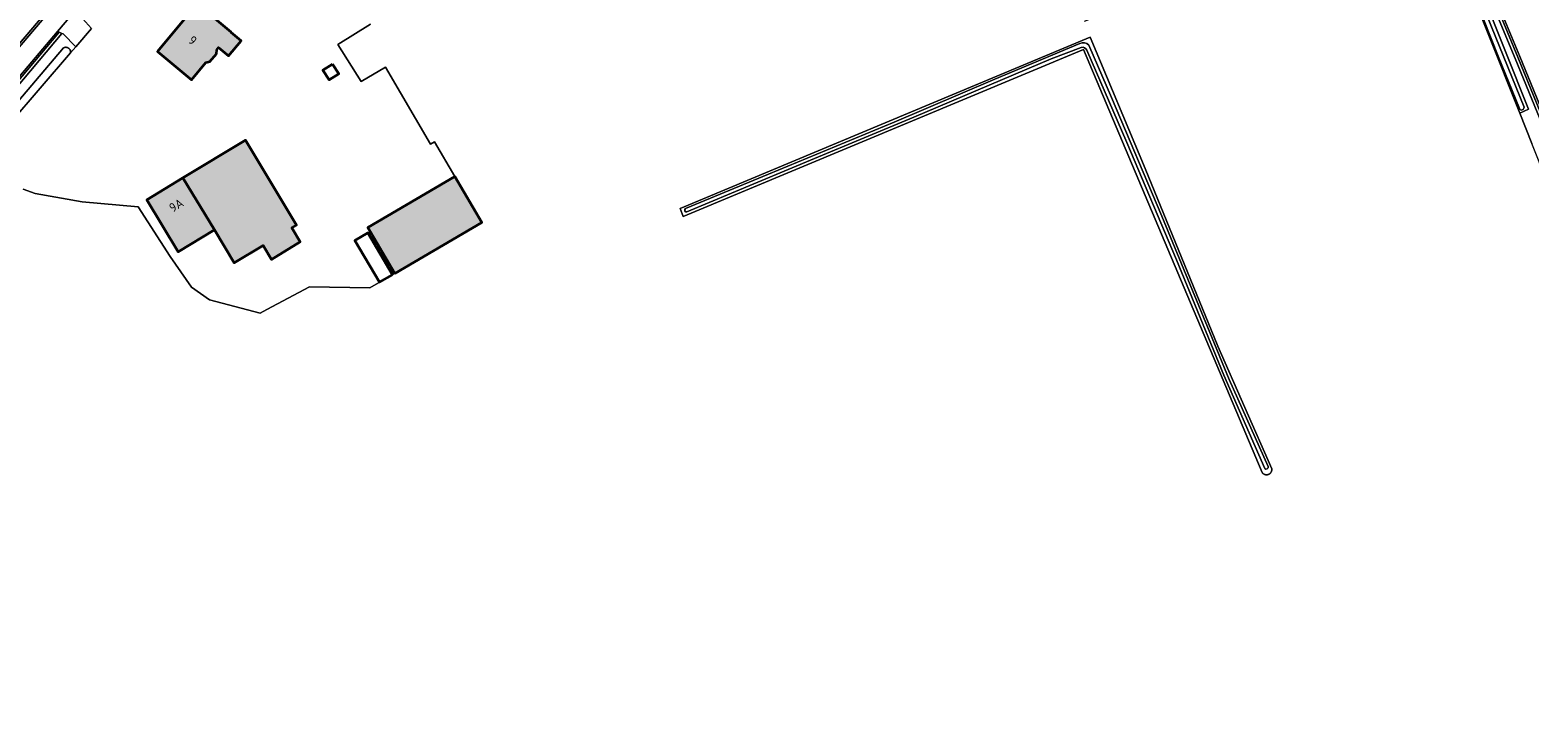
# Model space of a CAD drawing. Header units: metres. Extents: x 200031 to 204075, y 460125 to 464703.
# Tile 134 of 178: x 202812 to 203114, y 462509 to 462648. Entities that reach past the tile are written whole.
import ezdxf
from ezdxf.enums import TextEntityAlignment as Align

# ---------------------------------------------------------------- set-up
doc = ezdxf.new("R2010")
doc.units = ezdxf.units.M
doc.header["$LTSCALE"] = 2
for name, color, linetype, lineweight in [('B-WE-GR-GRAS-GV', 253, 'Continuous', 13), ('B-WE-OG-BEBOUWING-GV', 253, 'Continuous', 35), ('B-WE-OG-BEBOUWING-T18', 253, 'Continuous', 18), ('B-WE-OG-BEBOUWING_SCHUUR-GV', 253, 'Continuous', 35), ('B-WE-OG-TERREIN_CULTUURSCHEIDING-GV', 253, 'Continuous', 18), ('B-WE-OG-TERREIN_ERF-GV', 253, 'Continuous', 18), ('B-WE-OG-WATER_GREPPEL-GV', 253, 'Continuous', 18), ('B-WE-OG-WATER_SLOOT-GV', 253, 'Continuous', 18), ('B-WE-OG-WEG-GV', 253, 'Continuous', 18), ('B-WE-VH-VERHARDING_ASFALT-GV', 253, 'Continuous', 18), ('B-WE-VH-VERHARDING_BETON-A', 254, 'Continuous', 25), ('B-WE-VH-VERHARDING_BETONSTRAATSTEEN-GV', 253, 'Continuous', 18), ('B-WE-VH-VERHARDING_GRASBETONSTEEN-GV', 253, 'Continuous', 18)]:
    doc.layers.add(name, color=color, linetype=linetype, lineweight=lineweight)
doc.styles.add('NLCS-ISO-M1000-T18', font='NLCS-ISO.ttf', dxfattribs={"height": 1.8})

msp = doc.modelspace()

# ---------------------------------------------------------------- hatches: boundary and pattern name
at = {"layer": 'B-WE-VH-VERHARDING_BETON-A'}
h = msp.add_hatch(color=256, dxfattribs=at)
h.dxf.hatch_style = 1
h.paths.add_polyline_path([(202852.849, 462647.938), (202846.024, 462653.653), (202838.018, 462644.079), (202844.829, 462638.368), (202847.761, 462641.865), (202848.553, 462642.037), (202849.884, 462643.625), (202849.915, 462644.433), (202850.269, 462644.855), (202852.262, 462643.186), (202854.804, 462646.223), (202852.81, 462647.892)])
h = msp.add_hatch(color=256, dxfattribs=at)
h.dxf.hatch_style = 1
h.paths.add_polyline_path([(202849.445, 462608.211), (202853.453, 462601.586), (202859.242, 462605.115), (202860.928, 462602.302), (202866.696, 462605.82), (202864.989, 462608.619), (202865.919, 462609.186), (202855.695, 462626.242), (202843.13, 462618.649)])
h = msp.add_hatch(color=256, dxfattribs=at)
h.dxf.hatch_style = 1
h.paths.add_polyline_path([(202849.445, 462608.211), (202843.13, 462618.649), (202835.872, 462614.263), (202842.182, 462603.822)])
h = msp.add_hatch(color=256, dxfattribs=at)
h.dxf.hatch_style = 1
h.paths.add_polyline_path([(202885.681, 462599.488), (202903.162, 462609.726), (202897.774, 462618.927), (202880.293, 462608.689)])

# ---------------------------------------------------------------- linework, layer by layer
at = {"layer": 'B-WE-GR-GRAS-GV', "flags": 128}
for points in [[(203161.843, 462507.975), (203128.729, 462589.054), (203114.194, 462625.562), (203111.766, 462631.661), (203092.967, 462678.879), (203024.408, 462650.172), (203024.201, 462650.086)], [(202880.833, 462649.538), (202874.266, 462645.477), (202878.947, 462638.036), (202883.819, 462640.889), (202892.85, 462625.467), (202893.665, 462625.944), (202897.774, 462618.927), (202903.162, 462609.726), (202885.681, 462599.488), (202885.224, 462599.22), (202880.702, 462596.572), (202868.559, 462596.752), (202859.987, 462592.232), (202858.639, 462591.497), (202848.477, 462594.154), (202844.831, 462596.727), (202840.597, 462602.879), (202834.115, 462612.867), (202822.87, 462613.859), (202813.411, 462615.512), (202811.03, 462616.372)]]:
    msp.add_lwpolyline(points, dxfattribs=at)
msp.add_lwpolyline([(203061.333, 462559.116), (203061.274, 462559.089), (203061.213, 462559.065), (203061.151, 462559.046), (203061.088, 462559.03), (203061.024, 462559.018), (203060.96, 462559.01), (203060.895, 462559.006), (203060.83, 462559.006), (203060.765, 462559.01), (203060.701, 462559.018), (203060.637, 462559.03), (203060.574, 462559.046), (203060.512, 462559.065), (203060.451, 462559.089), (203060.392, 462559.116), (203060.335, 462559.147), (203060.28, 462559.181), (203060.227, 462559.218), (203060.176, 462559.259), (203060.128, 462559.303), (203060.083, 462559.349), (203060.04, 462559.399), (203060.001, 462559.451), (203024.086, 462644.438), (202943.673, 462610.933), (202943.05, 462612.491), (203025.44, 462646.926), (203036.509, 462620.566), (203051.097, 462584.842), (203061.912, 462560.18), (203061.917, 462560.125), (203061.919, 462560.06), (203061.916, 462559.995), (203061.91, 462559.93), (203061.9, 462559.866), (203061.886, 462559.803), (203061.869, 462559.74), (203061.847, 462559.679), (203061.822, 462559.619), (203061.792, 462559.561), (203061.76, 462559.505), (203061.724, 462559.451), (203061.685, 462559.399), (203061.642, 462559.349), (203061.597, 462559.303), (203061.549, 462559.259), (203061.499, 462559.218), (203061.445, 462559.181), (203061.39, 462559.147)], close=True, dxfattribs=at)
at = {"layer": 'B-WE-OG-BEBOUWING-GV', "flags": 128}
for points in [[(202852.849, 462647.938), (202846.024, 462653.653), (202838.018, 462644.079), (202844.829, 462638.368), (202847.761, 462641.865), (202848.553, 462642.037), (202849.884, 462643.625), (202849.915, 462644.433), (202850.269, 462644.855), (202852.262, 462643.186), (202854.804, 462646.223), (202852.81, 462647.892)], [(202849.445, 462608.211), (202853.453, 462601.586), (202859.242, 462605.115), (202860.928, 462602.302), (202866.696, 462605.82), (202864.989, 462608.619), (202865.919, 462609.186), (202855.695, 462626.242), (202843.13, 462618.649)], [(202849.445, 462608.211), (202843.13, 462618.649), (202835.872, 462614.263), (202842.182, 462603.822)], [(202885.681, 462599.488), (202903.162, 462609.726), (202897.774, 462618.927), (202880.293, 462608.689)]]:
    msp.add_lwpolyline(points, close=True, dxfattribs=at)
at = {"layer": 'B-WE-OG-BEBOUWING_SCHUUR-GV', "flags": 128}
for points in [[(202873.216, 462641.55), (202871.274, 462640.318), (202872.525, 462638.364), (202874.468, 462639.596)], [(202885.224, 462599.22), (202880.307, 462607.617), (202877.701, 462606.09), (202882.618, 462597.694)]]:
    msp.add_lwpolyline(points, close=True, dxfattribs=at)
at = {"layer": 'B-WE-OG-TERREIN_CULTUURSCHEIDING-GV', "flags": 128}
for points in [[(203118.605, 462623.689), (203110.81, 462642.667), (203103.281, 462660.895), (203095.866, 462678.93), (203088.481, 462696.984), (203087.884, 462698.437), (203087.455, 462698.267), (203087.362, 462698.23), (203087.376, 462698.218), (203087.421, 462698.174), (203087.463, 462698.128), (203087.502, 462698.079), (203087.537, 462698.027), (203087.57, 462697.973), (203094.76, 462679.593), (203113.526, 462632.458), (203111.766, 462631.661), (203114.194, 462625.562)], [(202807.143, 462630.643), (202819.146, 462644.807), (202819.203, 462644.834), (202819.261, 462644.857), (202819.321, 462644.876), (202819.381, 462644.891), (202819.442, 462644.903), (202819.504, 462644.91), (202819.567, 462644.914), (202819.629, 462644.913), (202819.691, 462644.909), (202819.753, 462644.9), (202819.815, 462644.888), (202819.875, 462644.871), (202819.934, 462644.851), (202819.992, 462644.827), (202820.048, 462644.8), (202820.102, 462644.769), (202820.154, 462644.734), (202820.204, 462644.697), (202820.251, 462644.656), (202820.295, 462644.612), (202820.337, 462644.566), (202820.375, 462644.516), (202820.411, 462644.465), (202820.443, 462644.411), (202820.471, 462644.356), (202820.496, 462644.299), (202820.517, 462644.24), (202820.535, 462644.18), (202820.548, 462644.119), (202820.558, 462644.057), (202820.563, 462643.995), (202820.565, 462643.933), (202820.562, 462643.87), (202820.556, 462643.808), (202821.584, 462645.004), (202819.043, 462647.592), (202818.828, 462647.691), (202804.739, 462631.002)]]:
    msp.add_lwpolyline(points, dxfattribs=at)
at = {"layer": 'B-WE-OG-TERREIN_ERF-GV', "flags": 128}
for points in [[(202846.024, 462653.653), (202852.849, 462647.938), (202852.81, 462647.892), (202854.804, 462646.223), (202852.262, 462643.186), (202850.269, 462644.855), (202849.915, 462644.433), (202849.884, 462643.625), (202848.553, 462642.037), (202847.761, 462641.865), (202844.829, 462638.368), (202838.018, 462644.079)], [(202849.445, 462608.211), (202842.182, 462603.822), (202835.872, 462614.263), (202843.13, 462618.649), (202855.695, 462626.242), (202865.919, 462609.186), (202864.989, 462608.619), (202866.696, 462605.82), (202860.928, 462602.302), (202859.242, 462605.115), (202853.453, 462601.586)]]:
    msp.add_lwpolyline(points, close=True, dxfattribs=at)
for points in [[(202811.03, 462616.372), (202813.411, 462615.512), (202822.87, 462613.859), (202834.115, 462612.867), (202840.597, 462602.879), (202844.831, 462596.727), (202848.477, 462594.154), (202858.639, 462591.497), (202859.987, 462592.232), (202868.559, 462596.752), (202880.702, 462596.572), (202885.224, 462599.22), (202885.681, 462599.488), (202880.293, 462608.689), (202897.774, 462618.927), (202893.665, 462625.944), (202892.85, 462625.467), (202883.819, 462640.889), (202878.947, 462638.036), (202874.266, 462645.477), (202880.833, 462649.538)], [(202824.736, 462648.671), (202821.584, 462645.004), (202820.556, 462643.808), (202808.324, 462629.578)]]:
    msp.add_lwpolyline(points, dxfattribs=at)
at = {"layer": 'B-WE-OG-WATER_GREPPEL-GV', "flags": 128}
for points in [[(203112.601, 462632.85), (203105.191, 462651.182), (203099.483, 462665.603), (203093.424, 462680.133), (203086.81, 462697.523)], [(203093.379, 462678.943), (203099.856, 462662.265), (203107.426, 462643.14), (203111.676, 462632.588)], [(202808.324, 462629.578), (202820.556, 462643.808), (202820.562, 462643.87), (202820.565, 462643.933), (202820.563, 462643.995), (202820.558, 462644.057), (202820.548, 462644.119), (202820.535, 462644.18), (202820.517, 462644.24), (202820.496, 462644.299), (202820.471, 462644.356), (202820.443, 462644.411), (202820.411, 462644.465), (202820.375, 462644.516), (202820.337, 462644.566), (202820.295, 462644.612), (202820.251, 462644.656), (202820.204, 462644.697), (202820.154, 462644.734), (202820.102, 462644.769), (202820.048, 462644.8), (202819.992, 462644.827), (202819.934, 462644.851), (202819.875, 462644.871), (202819.815, 462644.888), (202819.753, 462644.9), (202819.691, 462644.909), (202819.629, 462644.913), (202819.567, 462644.914), (202819.504, 462644.91), (202819.442, 462644.903), (202819.381, 462644.891), (202819.321, 462644.876), (202819.261, 462644.857), (202819.203, 462644.834), (202819.146, 462644.807), (202807.143, 462630.643)], [(203023.353, 462645.688), (203006.268, 462638.513), (202986.052, 462629.849), (202960.825, 462619.403), (202944.114, 462612.488)], [(202944.371, 462611.842), (202953.371, 462615.607), (202970.057, 462622.567), (202990.016, 462630.856), (203017.557, 462642.588), (203023.648, 462644.884)], [(203024.728, 462644.306), (203032.774, 462625.812), (203042.771, 462602.219), (203052.317, 462579.006), (203060.526, 462560.297)], [(203061.198, 462560.665), (203053.388, 462578.161), (203049.468, 462587.607), (203039.827, 462610.955), (203029.731, 462634.802), (203025.153, 462645.332)]]:
    msp.add_lwpolyline(points, dxfattribs=at)
at = {"layer": 'B-WE-OG-WATER_GREPPEL-GV'}
for points in [[(203025.153, 462645.332, 0.3422401), (203023.353, 462645.688)], [(203023.648, 462644.884, -0.3988693), (203024.728, 462644.306)], [(203111.676, 462632.588, 0.8538383), (203112.601, 462632.85)], [(202944.114, 462612.488, 0.8175862), (202944.371, 462611.842)], [(203060.526, 462560.297, 0.7910579), (203061.198, 462560.665)]]:
    msp.add_lwpolyline(points, format="xyb", dxfattribs=at)
at = {"layer": 'B-WE-OG-WATER_SLOOT-GV', "flags": 128}
for points in [[(203086.81, 462697.523), (203093.424, 462680.133), (203099.483, 462665.603), (203105.191, 462651.182), (203112.601, 462632.85)], [(203092.967, 462678.879), (203111.766, 462631.661), (203113.526, 462632.458), (203094.76, 462679.593)], [(203111.676, 462632.588), (203107.426, 462643.14), (203099.856, 462662.265), (203093.379, 462678.943)], [(202944.114, 462612.488), (202960.825, 462619.403), (202986.052, 462629.849), (203006.268, 462638.513), (203023.353, 462645.688)], [(203023.648, 462644.884), (203017.557, 462642.588), (202990.016, 462630.856), (202970.057, 462622.567), (202953.371, 462615.607), (202944.371, 462611.842)], [(203060.526, 462560.297), (203052.317, 462579.006), (203042.771, 462602.219), (203032.774, 462625.812), (203024.728, 462644.306)], [(203025.153, 462645.332), (203029.731, 462634.802), (203039.827, 462610.955), (203049.468, 462587.607), (203053.388, 462578.161), (203061.198, 462560.665)]]:
    msp.add_lwpolyline(points, dxfattribs=at)
msp.add_lwpolyline([(202943.673, 462610.933), (203024.086, 462644.438), (203060.001, 462559.451), (203060.04, 462559.399), (203060.083, 462559.349), (203060.128, 462559.303), (203060.176, 462559.259), (203060.227, 462559.218), (203060.28, 462559.181), (203060.335, 462559.147), (203060.392, 462559.116), (203060.451, 462559.089), (203060.512, 462559.065), (203060.574, 462559.046), (203060.637, 462559.03), (203060.701, 462559.018), (203060.765, 462559.01), (203060.83, 462559.006), (203060.895, 462559.006), (203060.96, 462559.01), (203061.024, 462559.018), (203061.088, 462559.03), (203061.151, 462559.046), (203061.213, 462559.065), (203061.274, 462559.089), (203061.333, 462559.116), (203061.39, 462559.147), (203061.445, 462559.181), (203061.499, 462559.218), (203061.549, 462559.259), (203061.597, 462559.303), (203061.642, 462559.349), (203061.685, 462559.399), (203061.724, 462559.451), (203061.76, 462559.505), (203061.792, 462559.561), (203061.822, 462559.619), (203061.847, 462559.679), (203061.869, 462559.74), (203061.886, 462559.803), (203061.9, 462559.866), (203061.91, 462559.93), (203061.916, 462559.995), (203061.919, 462560.06), (203061.917, 462560.125), (203061.912, 462560.18), (203051.097, 462584.842), (203036.509, 462620.566), (203025.44, 462646.926), (202943.05, 462612.491)], close=True, dxfattribs=at)
at = {"layer": 'B-WE-OG-WATER_SLOOT-GV'}
for points in [[(203023.353, 462645.688, -0.3422401), (203025.153, 462645.332)], [(203024.728, 462644.306, 0.3988693), (203023.648, 462644.884)], [(203112.601, 462632.85, -0.8538383), (203111.676, 462632.588)], [(202944.371, 462611.842, -0.8175862), (202944.114, 462612.488)], [(203061.198, 462560.665, -0.7910579), (203060.526, 462560.297)]]:
    msp.add_lwpolyline(points, format="xyb", dxfattribs=at)
at = {"layer": 'B-WE-OG-WEG-GV', "flags": 128}
for points in [[(202801.804, 462635.775), (202842.835, 462683.981), (202849.698, 462691.91), (202851.408, 462693.955), (202851.14, 462694.183), (202853.493, 462696.979), (202853.81, 462696.742), (202854.929, 462698.063), (202867.878, 462713.273), (202872.925, 462719.208), (202872.767, 462719.948), (202867.421, 462713.662), (202854.472, 462698.451), (202853.717, 462697.561)], [(203119.16, 462623.916), (203111.365, 462642.896), (203103.836, 462661.123), (203096.421, 462679.157), (203089.036, 462697.212), (203088.442, 462698.659), (203087.884, 462698.437), (203088.481, 462696.984), (203095.866, 462678.93), (203103.281, 462660.895), (203110.81, 462642.667), (203118.605, 462623.689)]]:
    msp.add_lwpolyline(points, dxfattribs=at)
msp.add_lwpolyline([(202804.42, 462631.555), (202804.716, 462631.035), (202804.739, 462631.002), (202818.828, 462647.691), (202818.262, 462647.951)], close=True, dxfattribs=at)
at = {"layer": 'B-WE-VH-VERHARDING_ASFALT-GV', "flags": 128}
for points in [[(203006.15, 462868.109), (203005.997, 462868.245), (203002.513, 462871.27), (202974.098, 462837.658), (202944.703, 462803.123), (202916.989, 462770.542), (202916.795, 462770.314), (202913.222, 462766.101), (202879.194, 462725.986), (202879.183, 462725.973), (202873.025, 462718.743), (202843.174, 462683.693), (202801.006, 462634.173), (202752.767, 462577.297), (202728.347, 462549.464)], [(203105.411, 462658.381), (203111.743, 462643.041), (203119.531, 462624.085)], [(202804.189, 462631.961), (202817.926, 462648.105), (202821.748, 462652.597)]]:
    msp.add_lwpolyline(points, dxfattribs=at)
at = {"layer": 'B-WE-VH-VERHARDING_BETONSTRAATSTEEN-GV', "flags": 128}
msp.add_lwpolyline([(202822.225, 462651.592), (202821.942, 462652.187), (202821.748, 462652.597), (202817.926, 462648.105), (202818.262, 462647.951), (202818.828, 462647.691), (202819.043, 462647.592), (202821.584, 462645.004), (202824.736, 462648.671), (202822.333, 462651.364)], close=True, dxfattribs=at)
at = {"layer": 'B-WE-VH-VERHARDING_GRASBETONSTEEN-GV', "flags": 128}
for points in [[(202801.006, 462634.173), (202843.174, 462683.693), (202873.025, 462718.743), (202872.925, 462719.208), (202867.878, 462713.273), (202854.929, 462698.063), (202853.81, 462696.742), (202853.493, 462696.979), (202851.14, 462694.183), (202851.408, 462693.955), (202849.698, 462691.91), (202842.835, 462683.981), (202801.804, 462635.775)], [(203103.836, 462661.123), (203111.365, 462642.896), (203119.16, 462623.916)], [(203119.531, 462624.085), (203111.743, 462643.041), (203105.411, 462658.381)]]:
    msp.add_lwpolyline(points, dxfattribs=at)
msp.add_lwpolyline([(202804.189, 462631.961), (202804.42, 462631.555), (202818.262, 462647.951), (202817.926, 462648.105)], close=True, dxfattribs=at)

# ---------------------------------------------------------------- texts
at = {"layer": 'B-WE-OG-BEBOUWING-T18', "style": 'NLCS-ISO-M1000-T18'}
for s, rotation, p in [('9', 320.1, (202845.083, 462646.299)), ('9A', 31.2, (202841.795, 462613.166))]:
    msp.add_text(s, height=1.8, rotation=rotation, dxfattribs=at).set_placement(p, align=Align.MIDDLE)

doc.saveas('drawing.dxf')
